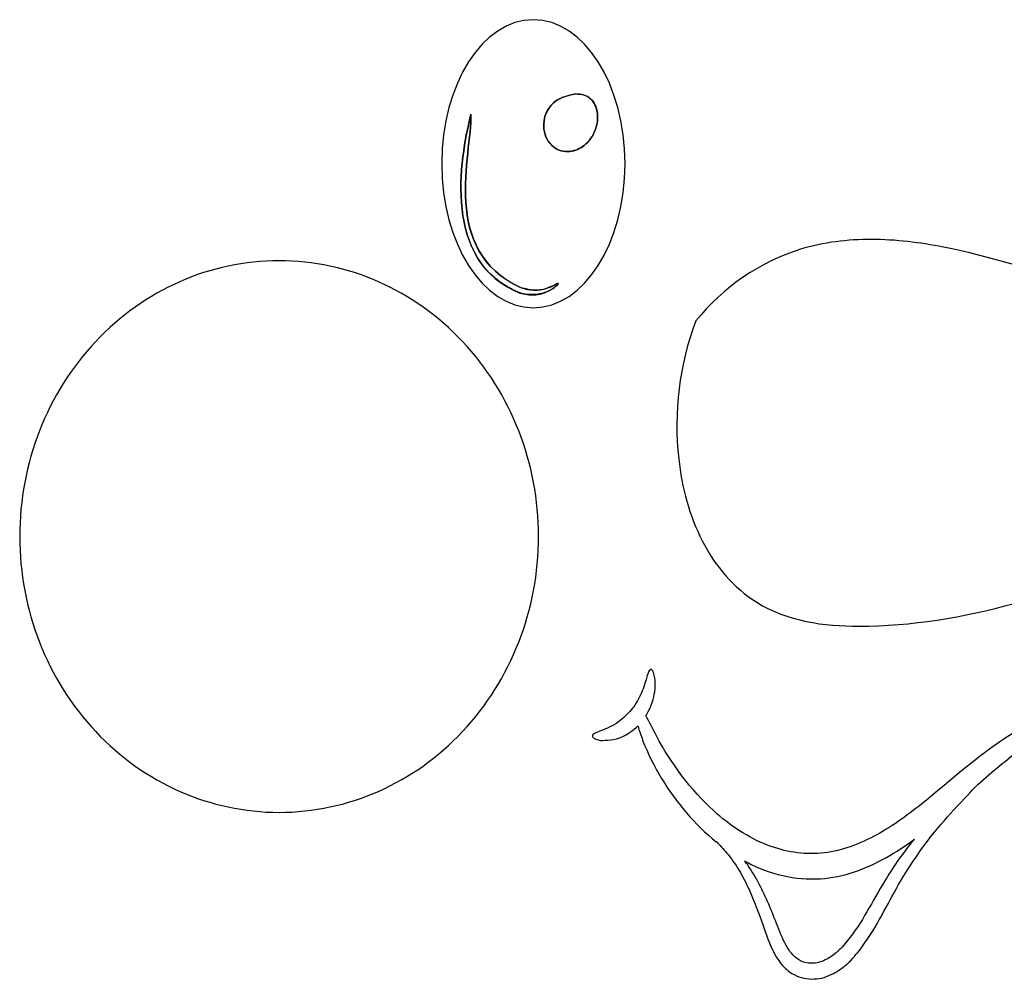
# Model space of a CAD drawing. Extents: x 11 to 842, y 37 to 849.
# Tile 1 of 8: x 11 to 184, y 247 to 416. Entities that reach past the tile are written whole.
import ezdxf

# ---------------------------------------------------------------- set-up
doc = ezdxf.new("R2010")
doc.units = 0
doc.layers.add('Layer_1', color=7, linetype='CONTINUOUS')

msp = doc.modelspace()

# ---------------------------------------------------------------- linework, layer by layer
at = {"layer": 'Layer_1', "color": 7}
for p, q in [((101.450953, 415.815534), (101.450953, 415.815534)), ((109.303375, 402.789405), (109.30301, 402.762967)), ((109.303455, 402.736528), (109.303017, 402.762967)), ((90.501779, 399.170845), (90.501808, 399.198225)), ((90.50183, 399.225723), (90.501801, 399.198225)), ((160.844919, 377.233841), (160.844919, 377.233841)), ((56.815997, 373.504589), (56.815997, 373.504589)), ((122.023168, 301.770996), (122.024578, 301.688321)), ((168.322696, 271.909222), (168.322083, 271.963691))]:
    msp.add_line(p, q, dxfattribs=at)
for points in [[(101.450953, 415.815534), (92.564226, 415.815486), (85.359665, 404.496949), (85.358017, 390.533148)], [(117.54437, 390.533148), (117.542722, 404.497244), (110.337867, 415.815904), (101.450953, 415.815534)], [(106.678734, 402.213894), (107.533311, 402.515526), (108.411331, 402.789405), (109.303375, 402.789405)], [(106.042976, 401.913576), (105.062633, 401.447615), (104.20477, 400.542499), (103.714854, 399.418278)], [(103.715212, 399.444644), (104.205274, 400.568937), (105.062991, 401.473835), (106.043333, 401.940014)], [(106.678376, 402.187455), (106.464385, 402.187455), (106.251124, 401.913576), (106.042976, 401.913576)], [(106.043333, 401.940014), (106.251482, 401.940014), (106.465473, 402.213894), (106.678734, 402.213894)], [(109.303017, 402.762967), (108.410974, 402.762967), (107.53288, 402.489088), (106.678376, 402.187455)], [(109.30301, 402.762967), (110.195053, 402.762967), (111.112075, 402.406559), (111.762812, 401.666135)], [(111.763258, 401.639696), (111.11252, 402.380047), (110.195572, 402.709141), (109.303455, 402.736528)], [(111.762812, 401.666135), (112.289391, 401.06287), (112.610305, 400.212821), (112.703132, 399.335311)], [(112.703577, 399.308873), (112.610823, 400.186382), (112.290202, 401.036431), (111.763258, 401.639696)], [(103.714854, 399.418278), (103.224793, 398.266597), (103.122545, 396.868059), (103.500863, 395.661529)], [(103.500491, 395.687968), (103.122902, 396.894498), (103.225151, 398.293036), (103.715212, 399.444644)], [(112.703132, 399.335311), (112.795885, 398.457802), (112.669645, 397.552977), (112.398578, 396.730316)], [(90.501801, 399.198225), (90.62742, 392.068669), (85.039258, 375.286916), (99.247085, 368.7881)], [(99.246501, 368.760698), (85.039272, 375.259535), (90.627676, 392.041347), (90.501779, 399.170845)], [(90.501808, 399.198225), (88.494382, 391.246089), (85.455489, 373.202891), (99.096415, 367.828339)], [(99.096926, 367.855815), (85.45554, 373.230366), (88.49444, 391.273521), (90.50183, 399.225723)], [(112.399023, 396.703878), (112.669981, 397.526465), (112.796331, 398.431436), (112.703577, 399.308873)], [(112.398578, 396.730316), (112.075765, 395.743109), (111.546338, 394.865672), (110.883112, 394.207558)], [(110.883557, 394.18112), (111.54671, 394.839161), (112.075845, 395.71667), (112.399023, 396.703878)], [(105.593806, 393.110361), (104.658599, 393.604074), (103.865517, 394.536286), (103.500491, 395.687968)], [(103.500863, 395.661529), (103.866036, 394.509848), (104.658972, 393.577562), (105.594179, 393.083922)], [(110.883112, 394.207558), (110.219958, 393.521764), (109.423955, 393.055877), (108.584935, 392.836481)], [(108.58538, 392.810043), (109.424401, 393.083922), (110.220331, 393.495837), (110.883557, 394.18112)], [(108.584935, 392.836481), (107.593564, 392.562602), (106.52894, 392.562602), (105.593806, 393.110361)], [(105.594179, 393.083922), (106.529385, 392.590209), (107.593937, 392.535433), (108.58538, 392.810043)], [(85.358017, 390.533148), (85.359678, 376.569362), (92.564235, 365.250847), (101.450953, 365.250798)], [(101.450953, 365.250798), (110.337858, 365.250428), (117.542709, 376.569066), (117.54437, 390.533148)], [(160.844919, 377.233841), (156.628417, 377.233841), (152.434067, 376.767881), (148.375839, 375.506282)], [(173.449011, 375.890239), (169.300738, 376.685446), (165.061603, 377.233841), (160.844919, 377.233841)], [(148.375839, 375.506282), (141.304126, 373.340006), (134.829916, 368.925215), (129.966044, 362.919967)], [(198.039351, 369.446251), (189.818375, 371.502852), (181.745381, 374.24494), (173.449011, 375.890239)], [(56.815997, 373.504589), (44.736339, 373.504588), (33.151438, 368.402574), (24.60986, 359.320943)], [(89.022132, 359.320942), (80.480555, 368.402573), (68.895654, 373.504587), (56.815997, 373.504589)], [(101.489025, 368.32176), (100.80031, 368.32176), (100.040897, 368.59564), (99.246501, 368.760698)], [(99.247085, 368.7881), (100.041554, 368.486468), (100.801259, 368.376916), (101.48961, 368.349163)], [(103.712342, 368.623393), (103.104695, 368.349514), (102.350175, 368.294007), (101.489025, 368.32176)], [(101.48961, 368.349163), (102.350833, 368.349163), (103.105571, 368.349163), (103.712926, 368.650796)], [(105.272797, 369.254411), (104.930266, 368.980532), (104.395069, 368.815474), (103.712342, 368.623393)], [(103.712926, 368.650796), (104.395799, 368.924675), (104.930996, 369.116756), (105.273382, 369.281814)], [(103.910193, 368.075196), (104.610594, 368.376829), (105.118183, 368.733237), (105.42617, 369.007555)], [(105.426754, 369.034957), (105.118549, 368.761078), (104.610886, 368.403939), (103.910777, 368.102672)], [(105.846118, 369.528291), (105.81513, 369.528291), (105.625554, 369.528291), (105.272797, 369.254411)], [(105.273382, 369.281814), (105.625408, 369.555693), (105.815298, 369.555693), (105.846703, 369.555693)], [(105.42617, 369.007555), (105.740949, 369.281434), (105.873872, 369.473515), (105.846118, 369.528291)], [(105.846703, 369.555693), (105.873411, 369.555693), (105.740803, 369.281814), (105.426754, 369.034957)], [(99.096415, 367.828339), (99.981593, 367.55446), (100.817108, 367.498954), (101.563448, 367.526707)], [(101.563959, 367.554182), (100.817619, 367.554182), (99.982031, 367.554182), (99.096926, 367.855815)], [(101.563448, 367.526707), (102.49734, 367.526707), (103.290641, 367.800586), (103.910193, 368.075196)], [(103.910777, 368.102672), (103.291444, 367.828792), (102.497851, 367.581935), (101.563959, 367.554182)], [(129.966044, 362.919967), (127.093304, 355.29688), (126.050737, 346.878528), (126.969292, 338.707003)], [(24.60986, 359.320943), (16.068282, 350.239312), (11.269717, 337.921989), (11.269801, 325.078668)], [(102.36219, 325.078668), (102.362274, 337.921988), (97.563708, 350.23931), (89.022132, 359.320942)], [(126.969292, 338.707003), (127.532388, 333.661487), (128.83788, 328.725661), (131.107646, 324.310864)], [(11.269801, 325.078668), (11.269727, 312.235355), (16.068298, 299.918044), (24.609875, 290.836422)], [(89.022117, 290.836423), (97.563693, 299.918045), (102.362263, 312.235356), (102.36219, 325.078668)], [(131.107646, 324.310864), (133.377559, 319.896), (136.639207, 316.029626), (140.669361, 313.534329)], [(158.651042, 309.338862), (177.076839, 309.338862), (195.023486, 315.508598), (212.168119, 322.857528)], [(140.669361, 313.534329), (146.048791, 310.161522), (152.450777, 309.338862), (158.651042, 309.338862)], [(122.024578, 301.688321), (121.804744, 301.688321), (121.643337, 301.30416), (121.45856, 300.701187)], [(122.663681, 300.756401), (122.486937, 301.442195), (122.234238, 301.798457), (122.023168, 301.770996)], [(121.45856, 300.701187), (121.271592, 300.097922), (121.063443, 299.275261), (120.712586, 298.342975)], [(122.765199, 297.822312), (122.936099, 299.056303), (122.839694, 300.070899), (122.663681, 300.756401)], [(120.712586, 298.342975), (120.377357, 297.438078), (119.921111, 296.45087), (119.278188, 295.491124)], [(121.419538, 293.983326), (122.193484, 295.299554), (122.601967, 296.64317), (122.765199, 297.822312)], [(118.379644, 294.339442), (117.653681, 293.516782), (116.865639, 292.858668), (116.085046, 292.337713)], [(119.278188, 295.491124), (119.010151, 295.106962), (118.71071, 294.723385), (118.379644, 294.339442)], [(121.207738, 293.653941), (121.280538, 293.653941), (121.352346, 293.92782), (121.419538, 293.983326)], [(116.085046, 292.337713), (114.97273, 291.624896), (113.908617, 291.186031), (113.112906, 290.884399)], [(123.055219, 290.089199), (122.420549, 291.268268), (121.831672, 292.474871), (121.207738, 293.653941)], [(191.735363, 293.544812), (188.363797, 292.228584), (185.194246, 290.36394), (182.199086, 288.225051)], [(24.609875, 290.836422), (33.151451, 281.7548), (44.736346, 276.652793), (56.815997, 276.652791)], [(56.815997, 276.652791), (68.895647, 276.652794), (80.480541, 281.754801), (89.022117, 290.836423)], [(113.112906, 290.884399), (112.323768, 290.582766), (111.804128, 290.363663), (111.791566, 290.061738)], [(117.165738, 289.97972), (118.066545, 290.418658), (118.971881, 291.021777), (119.799654, 291.844364)], [(119.799654, 291.844364), (120.042129, 290.994316), (120.353986, 290.171655), (120.639186, 289.349067)], [(111.791566, 290.061738), (111.779048, 289.760105), (112.285279, 289.43072), (113.255543, 289.293926)], [(113.255543, 289.293926), (114.215874, 289.293926), (115.626608, 289.293926), (117.165738, 289.97972)], [(120.639186, 289.349067), (122.450442, 284.632644), (125.131174, 280.327501), (128.333817, 276.570752)], [(133.087816, 276.954402), (129.04662, 280.628863), (125.702033, 285.153373), (123.055219, 290.089199)], [(182.199086, 288.225051), (177.850246, 285.126416), (173.856952, 281.506826), (169.670037, 278.161443)], [(179.113071, 281.205193), (181.573823, 283.398931), (184.063861, 285.537747), (186.702262, 287.484701)], [(175.210983, 277.037187), (177.111487, 279.121226), (178.513603, 280.492303), (179.113071, 281.205193)], [(142.677043, 270.839953), (139.157218, 272.18313), (135.935227, 274.349407), (133.087816, 276.954402)], [(169.670037, 278.161443), (166.972945, 276.022555), (164.182735, 273.993437), (161.174575, 272.402964)], [(165.581711, 263.957268), (168.92881, 269.797984), (172.526636, 274.103098), (175.210983, 277.037187)], [(128.333817, 276.570752), (129.935391, 274.706108), (131.687635, 272.978549), (133.574117, 271.470387)], [(133.574117, 271.470387), (133.596779, 271.470387), (133.613665, 271.470387), (133.637584, 271.470387)], [(133.637584, 271.470387), (134.123993, 270.94965), (134.844625, 270.209007), (135.42766, 269.496118)], [(161.174575, 272.402964), (158.277076, 270.894802), (155.161351, 269.770508), (151.94646, 269.468876)], [(163.434496, 268.72835), (165.129116, 269.660708), (166.749533, 270.75754), (168.322696, 271.909222)], [(168.322083, 271.963691), (166.743003, 270.044198), (165.12339, 267.823145), (163.561985, 265.300387)], [(151.94646, 269.468876), (148.811891, 269.194996), (145.637446, 269.742755), (142.677043, 270.839953)], [(135.42766, 269.496118), (136.142667, 268.645996), (136.862203, 267.631473), (137.575166, 266.452331)], [(139.023558, 267.494139), (138.862882, 267.768019), (138.701475, 267.933077), (138.540069, 268.15218)], [(138.540069, 268.15218), (138.681026, 268.15218), (138.821982, 267.878301), (138.9644, 267.878301)], [(151.850375, 264.999061), (155.905909, 265.272941), (159.837934, 266.699232), (163.434496, 268.72835)], [(137.575166, 266.452331), (138.182083, 265.437809), (138.757084, 264.340903), (139.325146, 263.079524)], [(138.9644, 267.878301), (142.959314, 265.794261), (147.419861, 264.697429), (151.850375, 264.999061)], [(141.114244, 264.039023), (140.444517, 265.32779), (139.751566, 266.452083), (139.023558, 267.494139)], [(163.561985, 265.300387), (162.427832, 263.463131), (161.515777, 261.790421), (160.38177, 259.816152)], [(139.325146, 263.079524), (140.350259, 260.831011), (141.158386, 258.555036), (142.152093, 255.758048)], [(144.35274, 256.63528), (143.27643, 259.404822), (142.30865, 261.763033), (141.114244, 264.039023)], [(162.558447, 258.445572), (163.629937, 260.365065), (164.597206, 262.229709), (165.581711, 263.957268)], [(160.38177, 259.816152), (159.37981, 258.088594), (158.305472, 256.30626), (157.090689, 254.715787)], [(159.132033, 252.988726), (160.451109, 254.77106), (161.565689, 256.663165), (162.558447, 258.445572)], [(145.996747, 252.988229), (145.343818, 254.057673), (144.848571, 255.373828), (144.35274, 256.63528)], [(142.152093, 255.758048), (142.596873, 254.469281), (143.11425, 253.015967), (143.893309, 251.617503)], [(157.090689, 254.715787), (156.491076, 253.920588), (155.859254, 253.152776), (155.171415, 252.494662)], [(147.066629, 251.589764), (146.66567, 252.000948), (146.312037, 252.467201), (145.996747, 252.988229)], [(155.171415, 252.494662), (155.05456, 252.494662), (154.936244, 252.220782), (154.816468, 252.165276)], [(156.924565, 250.411119), (157.753215, 251.233706), (158.479835, 252.111216), (159.132033, 252.988726)], [(143.893309, 251.617503), (144.27674, 250.931709), (144.738464, 250.273887), (145.293161, 249.670549)], [(148.334801, 250.60263), (147.881256, 250.876509), (147.454589, 251.178142), (147.066629, 251.589764)], [(153.007184, 250.876509), (152.228782, 250.465325), (151.415542, 250.218468), (150.621584, 250.163692)], [(154.816468, 252.165276), (154.238765, 251.64454), (153.636595, 251.205603), (153.007184, 250.876509)], [(145.293161, 249.670549), (145.832887, 249.095037), (146.475079, 248.573716), (147.214992, 248.162386)], [(150.621584, 250.163692), (149.810463, 250.163692), (149.006499, 250.163692), (148.334801, 250.60263)], [(154.151006, 248.381709), (154.998499, 248.820646), (155.778653, 249.368843), (156.49147, 250.026957)], [(156.49147, 250.026957), (156.639, 250.026957), (156.783608, 250.300836), (156.924565, 250.411119)], [(147.214992, 248.162386), (148.321757, 247.586874), (149.550197, 247.339725), (150.769435, 247.394574)], [(150.769435, 247.394574), (151.95296, 247.394574), (153.101135, 247.833511), (154.151006, 248.381709)]]:
    msp.add_open_spline(points, degree=3, dxfattribs=at)

doc.saveas('drawing.dxf')
